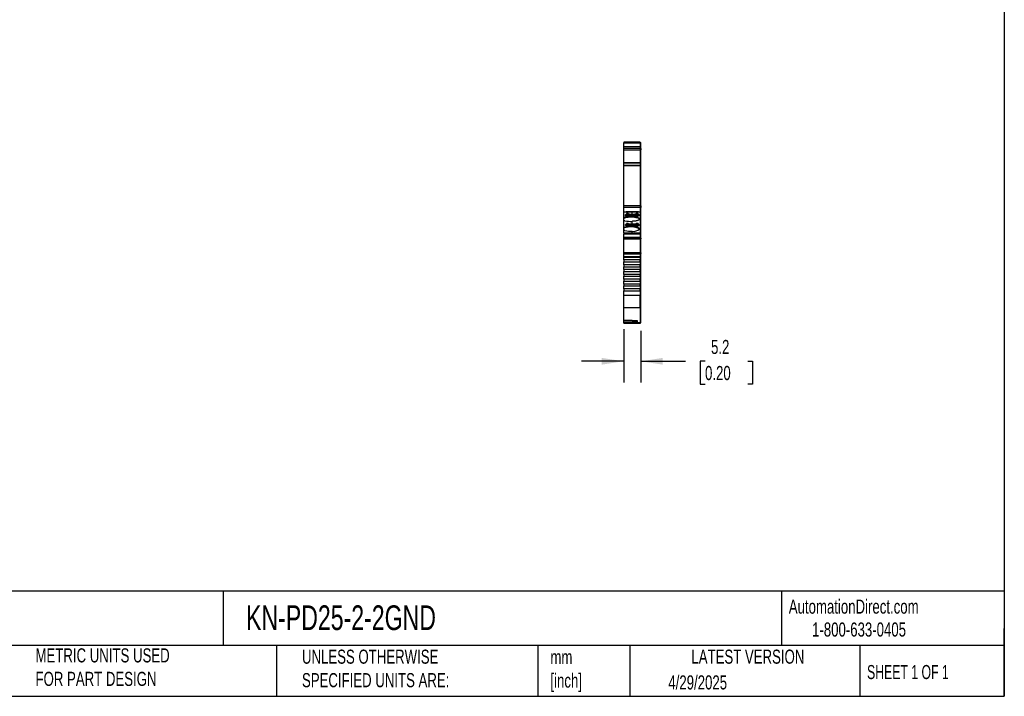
# Model space of a CAD drawing. Header units: millimetres. Extents: x 13 to 546, y 13 to 419.
# Tile 5 of 8: x 250 to 546, y 13 to 216. Entities that reach past the tile are written whole.
import ezdxf

# ---------------------------------------------------------------- set-up
doc = ezdxf.new("R2010")
doc.units = ezdxf.units.MM
doc.header["$LTSCALE"] = 2
doc.linetypes.add('SLD-Solid', pattern=[0])
doc.layers.add('DIMENSIONS', color=140, linetype='SLD-Solid', lineweight=25)
doc.layers.add('TEXT', color=140, linetype='SLD-Solid', lineweight=25)
doc.styles.add('SLDTEXTSTYLE0', font='TXT', dxfattribs={"width": 0.7})
doc.styles.add('SLDTEXTSTYLE1', font='TXT', dxfattribs={"width": 0.65})
doc.dimstyles.new('SLDDIMSTYLE0', dxfattribs={"dimtxt": 4.316016, "dimasz": 6.604, "dimexe": 0, "dimexo": 0.0625, "dimgap": 1.079004, "dimtad": 0, "dimtih": 1, "dimtoh": 1, "dimrnd": 1e-09, "dimzin": 12, "dimdsep": 46, "dimtxsty": 'SLDTEXTSTYLE0', "dimsah": 1, "dimcen": 0.09, "dimadec": 0, "dimazin": 3, "dimtfac": 1, "dimtmove": 0, "dimatfit": 0, "dimfxl": 0, "dimfrac": 2, "dimtolj": 1, "dimtzin": 12, "dimarcsym": 0})

# ---------------------------------------------------------------- blocks, each defined once
blk = doc.blocks.new('_D_3')
at = {"layer": 'DIMENSIONS'}
for p, q in [((431.81, 123), (431.81, 106.97)), ((436.96, 122.43), (436.96, 106.97)), ((431.81, 113.32), (419.11, 113.32)), ((436.96, 113.32), (450.39, 113.32)), ((456.24, 113.32), (454.79, 113.32)), ((454.79, 113.32), (454.79, 106.46)), ((469.07, 113.32), (470.52, 113.32)), ((470.52, 113.32), (470.52, 106.46)), ((454.79, 106.46), (456.24, 106.46)), ((470.52, 106.46), (469.07, 106.46))]:
    blk.add_line(p, q, dxfattribs=at)
for points in [[(431.81, 113.32), (425.21, 114.33), (425.21, 112.3)], [(436.96, 113.32), (443.56, 112.3), (443.56, 114.33)]]:
    blk.add_solid(points, dxfattribs=at)
at = {"layer": 'DIMENSIONS', "char_height": 4.233, "attachment_point": 1, "style": 'SLDTEXTSTYLE0'}
for s, insert in [('5.2', (458.04, 119.74)), ('0.20', (456.24, 111.91))]:
    blk.add_mtext(s, dxfattribs=dict(at, insert=insert))

msp = doc.modelspace()

# ---------------------------------------------------------------- linework, layer by layer
for p, q in [((436.81, 179.111), (431.81, 179.111)), ((431.81, 179.111), (431.81, 178.889)), ((431.81, 179.111), (432.204, 179.111)), ((432.204, 179.111), (431.81, 179.111)), ((431.81, 179.111), (432.204, 179.111)), ((432.204, 179.111), (431.81, 179.111)), ((432.685, 179.111), (431.81, 179.111)), ((431.81, 179.111), (431.81, 179.111)), ((431.81, 178.889), (436.81, 178.889)), ((431.81, 177.763), (431.81, 178.889)), ((436.81, 177.763), (431.81, 177.763)), ((431.81, 177.204), (431.81, 177.763)), ((432.204, 179.111), (432.685, 179.111)), ((432.61, 179.111), (432.31, 179.111)), ((432.31, 179.111), (432.31, 179.111)), ((432.31, 179.111), (432.61, 179.111)), ((432.61, 179.111), (432.31, 179.111)), ((432.31, 179.111), (432.31, 179.111)), ((432.31, 179.111), (432.61, 179.111)), ((432.685, 179.111), (432.61, 179.111)), ((432.61, 179.111), (432.61, 179.111)), ((432.61, 179.111), (432.61, 179.111)), ((432.685, 179.111), (432.61, 179.111)), ((432.61, 179.111), (432.61, 179.111)), ((432.61, 179.111), (432.61, 179.111)), ((432.81, 179.111), (435.96, 179.111)), ((435.96, 179.111), (436.16, 179.111)), ((436.16, 179.111), (436.085, 179.111)), ((436.16, 179.111), (436.085, 179.111)), ((436.085, 179.111), (436.56, 179.111)), ((436.81, 179.111), (436.085, 179.111)), ((436.16, 179.111), (436.16, 179.111)), ((436.16, 179.111), (436.46, 179.111)), ((436.46, 179.111), (436.16, 179.111)), ((436.16, 179.111), (436.16, 179.111)), ((436.16, 179.111), (436.46, 179.111)), ((436.46, 179.111), (436.16, 179.111)), ((436.16, 179.111), (436.16, 179.111)), ((436.46, 179.111), (436.46, 179.111)), ((436.46, 179.111), (436.46, 179.111)), ((436.56, 179.111), (436.56, 179.111)), ((436.56, 179.111), (436.56, 179.111)), ((436.81, 179.111), (436.81, 178.889)), ((436.81, 179.111), (436.81, 179.111)), ((436.81, 179.011), (436.96, 179.011)), ((436.81, 179.011), (436.96, 179.011)), ((436.81, 178.889), (436.81, 177.763)), ((436.81, 178.863), (436.96, 178.863)), ((436.81, 177.806), (436.96, 177.806)), ((436.81, 177.763), (436.81, 177.204)), ((436.96, 178.863), (436.96, 179.011)), ((436.96, 177.806), (436.96, 178.863)), ((436.96, 177.296), (436.96, 177.806)), ((436.81, 177.204), (431.81, 177.204)), ((436.71, 177.189), (431.81, 177.189)), ((431.81, 176.859), (431.81, 177.139)), ((431.81, 176.859), (436.81, 176.859)), ((431.81, 173.003), (431.81, 176.859)), ((436.71, 177.189), (436.71, 177.15)), ((436.81, 177.15), (436.71, 177.15)), ((436.71, 177.15), (436.71, 177.141)), ((436.71, 177.141), (436.81, 177.141)), ((436.81, 177.296), (436.96, 177.296)), ((436.81, 177.246), (436.96, 177.246)), ((436.81, 177.241), (436.96, 177.241)), ((436.81, 177.23), (436.96, 177.23)), ((436.81, 177.146), (436.81, 176.859)), ((436.81, 176.859), (436.81, 173.003)), ((436.96, 176.833), (436.81, 176.833)), ((436.96, 177.285), (436.96, 177.296)), ((436.96, 177.246), (436.96, 177.285)), ((436.96, 177.241), (436.96, 177.246)), ((436.96, 177.23), (436.96, 177.241)), ((436.96, 177.23), (436.96, 176.833)), ((436.96, 172.903), (436.96, 176.833)), ((431.81, 173.003), (436.81, 173.003)), ((431.81, 172.934), (431.81, 173.003)), ((431.81, 172.934), (436.81, 172.934)), ((431.81, 172.16), (431.81, 172.934)), ((436.81, 172.16), (431.81, 172.16)), ((431.81, 172.16), (431.81, 172.082)), ((431.81, 172.082), (436.81, 172.082)), ((431.81, 160.041), (431.81, 172.082)), ((436.81, 173.003), (436.81, 172.934)), ((436.81, 172.934), (436.81, 172.16)), ((436.81, 172.903), (436.96, 172.903)), ((436.81, 172.839), (436.96, 172.839)), ((436.81, 172.16), (436.81, 172.082)), ((436.81, 172.134), (436.96, 172.134)), ((436.81, 172.082), (436.81, 164.411)), ((436.81, 172.082), (436.96, 172.082)), ((436.96, 172.839), (436.96, 172.903)), ((436.96, 172.134), (436.96, 172.839)), ((436.96, 172.082), (436.96, 172.134)), ((436.96, 165.784), (436.96, 172.082)), ((436.96, 165.438), (436.96, 165.784)), ((436.81, 164.411), (436.81, 160.041)), ((436.96, 164.284), (436.96, 165.438)), ((436.96, 163.938), (436.96, 164.284)), ((436.96, 162.784), (436.96, 163.938)), ((436.96, 162.438), (436.96, 162.784)), ((436.81, 160.041), (431.81, 160.041)), ((431.81, 159.585), (431.81, 160.041)), ((436.81, 160.041), (436.81, 159.585)), ((436.81, 160.041), (436.96, 160.041)), ((436.96, 161.284), (436.96, 162.438)), ((436.96, 160.938), (436.96, 161.284)), ((436.96, 160.041), (436.96, 160.938)), ((436.96, 160.041), (436.96, 159.54)), ((431.81, 159.585), (436.81, 159.585)), ((431.81, 158.102), (431.81, 159.585)), ((434.309, 158.102), (431.81, 158.102)), ((431.81, 156.562), (431.81, 158.102)), ((432.31, 157.364), (432.61, 157.364)), ((432.31, 157.016), (432.31, 157.364)), ((432.61, 157.171), (432.31, 157.171)), ((432.61, 157.016), (432.31, 157.016)), ((436.26, 158.24), (432.51, 158.24)), ((432.51, 158.24), (432.51, 158.102)), ((432.61, 157.364), (432.61, 157.636)), ((432.61, 157.171), (432.61, 157.364)), ((432.61, 156.938), (432.61, 157.016)), ((432.685, 157.617), (432.685, 157.369)), ((432.685, 157.369), (432.685, 157.255)), ((432.685, 157.369), (433.798, 157.369)), ((432.685, 157.255), (432.685, 157.148)), ((433.798, 157.255), (432.685, 157.255)), ((433.909, 157.148), (432.685, 157.148)), ((433.798, 157.066), (432.685, 157.066)), ((432.685, 157.066), (432.685, 157.063)), ((432.685, 157.063), (432.685, 156.957)), ((432.685, 157.063), (433.798, 157.063)), ((432.685, 156.957), (432.685, 156.897)), ((432.81, 157.688), (433.01, 157.688)), ((432.81, 157.655), (432.81, 157.688)), ((434.309, 156.886), (432.81, 156.886)), ((432.985, 157.656), (432.835, 157.656)), ((435.935, 156.918), (432.835, 156.918)), ((433.01, 157.655), (433.01, 157.688)), ((433.172, 157.667), (433.172, 157.626)), ((433.798, 157.255), (433.798, 157.369)), ((433.87, 157.058), (433.798, 157.066)), ((433.798, 157.066), (433.798, 157.063)), ((433.909, 157.148), (433.907, 157.222)), ((434.023, 157.158), (434.022, 157.174)), ((434.309, 158.103), (434.311, 158.103)), ((434.309, 158.103), (434.309, 157.508)), ((434.311, 157.508), (434.309, 157.508)), ((434.309, 157.508), (434.309, 157.507)), ((434.309, 156.887), (434.311, 156.887)), ((434.309, 156.887), (434.309, 156.753)), ((434.309, 156.753), (434.309, 156.752)), ((434.311, 157.508), (434.311, 158.103)), ((436.81, 158.102), (434.311, 158.102)), ((434.311, 157.507), (434.311, 157.508)), ((434.311, 156.753), (434.311, 156.887)), ((435.96, 156.886), (434.311, 156.886)), ((434.311, 156.753), (434.311, 156.752)), ((434.748, 157.174), (434.747, 157.158)), ((434.862, 157.148), (434.864, 157.222)), ((436.085, 157.148), (434.862, 157.148)), ((434.972, 157.255), (434.972, 157.369)), ((434.972, 157.369), (436.085, 157.369)), ((436.085, 157.255), (434.972, 157.255)), ((436.085, 157.066), (434.972, 157.066)), ((434.972, 157.066), (434.972, 157.063)), ((436.085, 157.063), (434.972, 157.063)), ((435.598, 157.626), (435.598, 157.667)), ((435.76, 157.688), (435.96, 157.688)), ((435.935, 157.656), (435.785, 157.656)), ((435.935, 156.886), (435.935, 156.918)), ((436.085, 157.369), (436.085, 157.617)), ((436.085, 157.255), (436.085, 157.369)), ((436.085, 157.148), (436.085, 157.255)), ((436.085, 157.063), (436.085, 157.066)), ((436.085, 156.957), (436.085, 157.063)), ((436.085, 156.897), (436.085, 156.957)), ((436.16, 157.636), (436.16, 157.364)), ((436.16, 157.364), (436.46, 157.364)), ((436.16, 157.171), (436.16, 157.364)), ((436.46, 157.171), (436.16, 157.171)), ((436.16, 157.016), (436.16, 156.938)), ((436.46, 157.016), (436.16, 157.016)), ((436.26, 158.102), (436.26, 158.24)), ((436.46, 157.364), (436.46, 157.016)), ((436.81, 159.585), (436.81, 158.102)), ((436.96, 159.54), (436.81, 159.54)), ((436.81, 158.102), (436.81, 151.921)), ((436.81, 157.995), (436.96, 157.995)), ((436.96, 157.995), (436.96, 159.54)), ((436.96, 151.831), (436.96, 157.995)), ((431.81, 156.562), (432.203, 156.562)), ((431.81, 156.318), (431.81, 156.562)), ((432.024, 156.318), (431.81, 156.318)), ((431.81, 155.527), (431.81, 156.318)), ((432.203, 155.527), (431.81, 155.527)), ((431.81, 153.601), (431.81, 155.527)), ((432.31, 154.403), (432.61, 154.403)), ((432.31, 154.056), (432.31, 154.403)), ((432.61, 154.21), (432.31, 154.21)), ((432.61, 154.056), (432.31, 154.056)), ((432.61, 154.403), (432.61, 154.675)), ((432.61, 154.21), (432.61, 154.403)), ((432.61, 153.977), (432.61, 154.056)), ((432.685, 154.656), (432.685, 154.408)), ((432.685, 154.408), (432.685, 154.294)), ((432.685, 154.408), (433.798, 154.408)), ((432.685, 154.294), (432.685, 154.188)), ((433.798, 154.294), (432.685, 154.294)), ((433.909, 154.188), (432.685, 154.188)), ((433.798, 154.105), (432.685, 154.105)), ((432.685, 154.105), (432.685, 154.102)), ((432.685, 154.102), (432.685, 153.996)), ((432.685, 154.102), (433.798, 154.102)), ((432.685, 153.996), (432.685, 153.936)), ((432.81, 154.727), (433.01, 154.727)), ((432.81, 154.694), (432.81, 154.727)), ((434.309, 153.925), (432.81, 153.925)), ((432.985, 154.695), (432.835, 154.695)), ((435.935, 153.957), (432.835, 153.957)), ((433.01, 154.694), (433.01, 154.727)), ((433.172, 154.706), (433.172, 154.665)), ((433.798, 154.294), (433.798, 154.408)), ((433.87, 154.097), (433.798, 154.105)), ((433.798, 154.105), (433.798, 154.102)), ((433.909, 154.188), (433.907, 154.261)), ((434.023, 154.197), (434.022, 154.213)), ((434.309, 155.338), (434.311, 155.338)), ((434.309, 155.338), (434.309, 154.548)), ((434.311, 154.547), (434.309, 154.548)), ((434.309, 154.548), (434.309, 154.547)), ((434.309, 153.926), (434.311, 153.926)), ((434.309, 153.926), (434.309, 153.792)), ((434.309, 153.792), (434.309, 153.791)), ((434.311, 154.547), (434.311, 155.338)), ((434.311, 154.547), (434.311, 154.547)), ((434.311, 153.792), (434.311, 153.926)), ((435.96, 153.925), (434.311, 153.925)), ((434.311, 153.792), (434.311, 153.791)), ((434.748, 154.213), (434.747, 154.197)), ((434.862, 154.188), (434.864, 154.261)), ((436.085, 154.188), (434.862, 154.188)), ((434.972, 154.294), (434.972, 154.408)), ((434.972, 154.408), (436.085, 154.408)), ((436.085, 154.294), (434.972, 154.294)), ((436.085, 154.105), (434.972, 154.105)), ((434.972, 154.105), (434.972, 154.102)), ((436.085, 154.102), (434.972, 154.102)), ((435.598, 154.665), (435.598, 154.706)), ((435.76, 154.727), (435.96, 154.727)), ((435.935, 154.695), (435.785, 154.695)), ((435.935, 153.925), (435.935, 153.957)), ((436.085, 154.408), (436.085, 154.656)), ((436.085, 154.294), (436.085, 154.408)), ((436.085, 154.188), (436.085, 154.294)), ((436.085, 154.102), (436.085, 154.105)), ((436.085, 153.996), (436.085, 154.102)), ((436.085, 153.936), (436.085, 153.996)), ((436.16, 154.675), (436.16, 154.403)), ((436.16, 154.403), (436.46, 154.403)), ((436.16, 154.21), (436.16, 154.403)), ((436.46, 154.21), (436.16, 154.21)), ((436.16, 154.056), (436.16, 153.977)), ((436.46, 154.056), (436.16, 154.056)), ((436.46, 154.403), (436.46, 154.056)), ((436.56, 156.096), (436.56, 155.993)), ((431.81, 153.601), (432.203, 153.601)), ((431.81, 153.357), (431.81, 153.601)), ((432.024, 153.357), (431.81, 153.357)), ((431.81, 152.566), (431.81, 153.357)), ((432.203, 152.566), (431.81, 152.566)), ((431.81, 151.921), (431.81, 152.566)), ((431.81, 151.921), (434.309, 151.921)), ((431.81, 151.921), (431.81, 151.638)), ((431.81, 151.638), (436.81, 151.638)), ((431.81, 150.473), (431.81, 151.638)), ((434.309, 152.377), (434.311, 152.378)), ((434.309, 152.377), (434.309, 151.928)), ((434.309, 151.928), (434.309, 151.921)), ((434.311, 151.928), (434.309, 151.928)), ((434.311, 151.928), (434.311, 152.378)), ((434.311, 151.921), (434.311, 151.928)), ((434.311, 151.921), (436.81, 151.921)), ((436.56, 153.135), (436.56, 153.032)), ((436.81, 151.921), (436.81, 151.638)), ((436.81, 151.831), (436.96, 151.831)), ((436.81, 151.638), (436.81, 150.473)), ((436.81, 151.638), (436.96, 151.638)), ((436.96, 151.638), (436.96, 151.831)), ((436.96, 150.544), (436.96, 151.638)), ((431.81, 150.147), (431.81, 150.473)), ((436.81, 150.473), (431.81, 150.473)), ((436.81, 150.147), (431.81, 150.147)), ((431.81, 150.072), (431.81, 150.147)), ((431.81, 150.072), (436.81, 150.072)), ((431.81, 145.873), (431.81, 150.072)), ((436.81, 150.544), (436.96, 150.544)), ((436.81, 150.473), (436.81, 150.147)), ((436.81, 150.247), (436.96, 150.247)), ((436.81, 150.147), (436.81, 150.072)), ((436.96, 150.072), (436.81, 150.072)), ((436.81, 150.072), (436.81, 145.873)), ((436.96, 150.247), (436.96, 150.544)), ((436.96, 150.247), (436.96, 150.072)), ((436.96, 145.873), (436.96, 150.072)), ((436.81, 145.873), (431.81, 145.873)), ((431.81, 145.851), (431.81, 145.873)), ((436.81, 145.798), (431.81, 145.798)), ((431.81, 145.474), (431.81, 145.798)), ((436.71, 145.798), (431.81, 145.798)), ((431.81, 145.798), (431.81, 145.798)), ((436.81, 145.474), (431.81, 145.474)), ((431.81, 144.673), (431.81, 145.474)), ((436.71, 145.798), (436.71, 145.798)), ((436.81, 145.798), (436.71, 145.798)), ((436.81, 145.873), (436.81, 145.851)), ((436.81, 145.873), (436.96, 145.873)), ((436.81, 145.798), (436.81, 145.474)), ((436.81, 145.798), (436.81, 145.798)), ((436.81, 145.798), (436.81, 145.798)), ((436.81, 145.698), (436.96, 145.698)), ((436.81, 145.698), (436.96, 145.698)), ((436.81, 145.474), (436.81, 144.673)), ((436.81, 145.402), (436.96, 145.402)), ((436.96, 145.873), (436.96, 145.698)), ((436.96, 145.402), (436.96, 145.698)), ((436.96, 145.698), (436.96, 145.698)), ((436.96, 144.673), (436.96, 145.402)), ((436.81, 144.673), (431.81, 144.673)), ((431.81, 144.673), (431.81, 144.595)), ((431.81, 144.595), (436.81, 144.595)), ((431.81, 143.763), (431.81, 144.595)), ((436.81, 143.763), (431.81, 143.763)), ((431.81, 143.763), (431.81, 143.174)), ((431.81, 143.174), (436.81, 143.174)), ((431.81, 142.314), (431.81, 143.174)), ((436.81, 142.314), (431.81, 142.314)), ((431.81, 142.314), (431.81, 141.725)), ((436.81, 144.595), (436.81, 144.673)), ((436.81, 144.673), (436.96, 144.673)), ((436.81, 144.621), (436.96, 144.621)), ((436.81, 144.595), (436.81, 143.763)), ((436.81, 143.174), (436.81, 143.763)), ((436.81, 143.174), (436.81, 142.314)), ((436.81, 141.725), (436.81, 142.314)), ((436.96, 144.621), (436.96, 144.673)), ((436.96, 133.117), (436.96, 144.621)), ((431.81, 141.725), (436.81, 141.725)), ((431.81, 140.866), (431.81, 141.725)), ((436.81, 140.866), (431.81, 140.866)), ((431.81, 140.866), (431.81, 140.276)), ((431.81, 140.276), (436.81, 140.276)), ((431.81, 139.417), (431.81, 140.276)), ((436.81, 139.417), (431.81, 139.417)), ((431.81, 139.417), (431.81, 138.827)), ((436.81, 141.725), (436.81, 140.866)), ((436.81, 140.276), (436.81, 140.866)), ((436.81, 140.276), (436.81, 139.417)), ((436.81, 138.827), (436.81, 139.417)), ((431.81, 138.827), (436.81, 138.827)), ((431.81, 137.968), (431.81, 138.827)), ((436.81, 137.968), (431.81, 137.968)), ((431.81, 137.968), (431.81, 137.378)), ((431.81, 137.378), (436.81, 137.378)), ((431.81, 136.519), (431.81, 137.378)), ((436.81, 136.519), (431.81, 136.519)), ((431.81, 136.519), (431.81, 135.929)), ((436.81, 138.827), (436.81, 137.968)), ((436.81, 137.378), (436.81, 137.968)), ((436.81, 137.378), (436.81, 136.519)), ((436.81, 135.929), (436.81, 136.519)), ((431.81, 135.929), (436.81, 135.929)), ((431.81, 135.07), (431.81, 135.929)), ((436.81, 135.07), (431.81, 135.07)), ((431.81, 135.07), (431.81, 134.48)), ((431.81, 134.48), (436.81, 134.48)), ((431.81, 133.091), (431.81, 134.48)), ((436.81, 133.091), (431.81, 133.091)), ((431.81, 129.44), (431.81, 133.091)), ((436.81, 135.929), (436.81, 135.07)), ((436.81, 134.48), (436.81, 135.07)), ((436.81, 134.48), (436.81, 133.091)), ((436.96, 133.117), (436.81, 133.117)), ((436.81, 129.44), (436.81, 133.091)), ((436.96, 129.539), (436.96, 133.117)), ((431.81, 129.44), (436.81, 129.44)), ((431.81, 125.538), (431.81, 129.44)), ((436.81, 129.539), (436.96, 129.539)), ((436.81, 129.44), (436.81, 124.87)), ((436.96, 124.968), (436.96, 129.539)), ((434.36, 125.538), (431.81, 125.538)), ((431.81, 125.538), (431.81, 125.529)), ((431.81, 125.529), (434.36, 125.529)), ((431.81, 125.067), (431.81, 125.529)), ((431.81, 125.067), (435.96, 125.067)), ((431.81, 125.038), (431.81, 125.067)), ((431.81, 125.038), (435.96, 125.038)), ((431.81, 124.742), (431.81, 125.038)), ((431.81, 124.742), (436.81, 124.742)), ((434.36, 125.479), (434.36, 125.538)), ((435.96, 125.479), (434.36, 125.479)), ((434.36, 125.468), (434.36, 125.479)), ((434.36, 125.468), (435.96, 125.468)), ((434.36, 125.038), (434.36, 124.93)), ((434.36, 124.93), (435.96, 124.93)), ((435.96, 124.87), (435.96, 125.479)), ((436.81, 124.87), (435.96, 124.87)), ((435.96, 124.838), (435.96, 124.87)), ((435.96, 124.838), (436.81, 124.838)), ((436.81, 124.968), (436.96, 124.968)), ((436.81, 124.938), (436.96, 124.938)), ((436.81, 124.87), (436.81, 124.838)), ((436.81, 124.742), (436.81, 124.842)), ((436.81, 124.842), (436.96, 124.842)), ((436.96, 124.938), (436.96, 124.968)), ((436.96, 124.842), (436.96, 124.938))]:
    msp.add_line(p, q)
at = {"flags": 128}
for points in [[(432.204, 179.111), (432.59, 179.111), (433.031, 179.111), (433.509, 179.111), (434.007, 179.111), (434.505, 179.111), (434.984, 179.111), (435.425, 179.111), (435.812, 179.111), (436.13, 179.111), (436.366, 179.111), (436.511, 179.111), (436.56, 179.111)], [(436.56, 179.111), (436.511, 179.111), (436.366, 179.111), (436.13, 179.111), (435.812, 179.111), (435.425, 179.111), (434.984, 179.111), (434.505, 179.111), (434.007, 179.111), (433.509, 179.111), (433.031, 179.111), (432.59, 179.111), (432.204, 179.111)], [(432.685, 179.111), (432.59, 179.111), (432.204, 179.111)], [(432.61, 179.111), (432.614, 179.111), (432.625, 179.111), (432.644, 179.111), (432.669, 179.111), (432.685, 179.111)], [(432.61, 179.111), (432.614, 179.111), (432.625, 179.111), (432.644, 179.111), (432.669, 179.111), (432.699, 179.111), (432.734, 179.111), (432.771, 179.111), (432.81, 179.111)], [(436.085, 179.111), (436.101, 179.111), (436.126, 179.111), (436.145, 179.111), (436.156, 179.111), (436.16, 179.111)], [(436.56, 179.111), (436.511, 179.111), (436.366, 179.111), (436.13, 179.111), (436.085, 179.111)], [(432.685, 157.485), (432.669, 157.481), (432.644, 157.473), (432.625, 157.464), (432.614, 157.454), (432.61, 157.444)], [(434.309, 156.753), (434.309, 156.753), (434.31, 156.753), (434.31, 156.753), (434.31, 156.753), (434.31, 156.753), (434.311, 156.753), (434.311, 156.753), (434.311, 156.753)], [(436.16, 157.444), (436.156, 157.454), (436.145, 157.464), (436.126, 157.473), (436.101, 157.481), (436.085, 157.485)], [(436.56, 155.904), (436.514, 156.028), (436.379, 156.148), (436.159, 156.259), (435.862, 156.358), (435.499, 156.44), (435.082, 156.503), (434.627, 156.545), (434.15, 156.563), (433.668, 156.558), (433.198, 156.53), (432.757, 156.479), (432.361, 156.408), (432.024, 156.318)], [(432.685, 154.524), (432.669, 154.52), (432.644, 154.512), (432.625, 154.503), (432.614, 154.493), (432.61, 154.483)], [(434.309, 153.792), (434.309, 153.792), (434.31, 153.792), (434.31, 153.792), (434.31, 153.792), (434.31, 153.792), (434.311, 153.792), (434.311, 153.792), (434.311, 153.792)], [(436.16, 154.483), (436.156, 154.493), (436.145, 154.503), (436.126, 154.512), (436.101, 154.52), (436.085, 154.524)]]:
    msp.add_lwpolyline(points, dxfattribs=at)
for centre, radius, start, end in [((433.96, 148.849), 7.911, 87.46831, 102.83122), ((432.763, 157.456), 0.237, 78.631, 130.39074), ((432.763, 157.118), 0.237, 229.60928, 281.36905), ((432.8, 157.482), 0.177, 78.63093, 130.39076), ((432.8, 157.092), 0.177, 229.60924, 281.36907), ((432.998, 157.126), 0.53, 73.87702, 91.37567), ((433.024, 157.165), 0.524, 73.53212, 91.45313), ((434.385, 162.149), 4.681, 254.64006, 285.35994), ((434.264, 161.318), 3.811, 253.3583, 270.68513), ((433.297, 157.701), 0.775, 321.78641, 327.82233), ((434.385, 154.995), 2.209, 80.54574, 99.45426), ((434.385, 154.984), 2.204, 80.53651, 99.46349), ((434.465, 161.54), 4.035, 267.81211, 286.30701), ((435.473, 157.701), 0.775, 212.17767, 218.21359), ((435.747, 157.165), 0.524, 88.54677, 106.46809), ((435.772, 157.126), 0.53, 88.62433, 106.12298), ((435.97, 157.482), 0.177, 49.60924, 101.36907), ((435.97, 157.092), 0.177, 258.63093, 310.39076), ((436.007, 157.456), 0.237, 49.60931, 101.36904), ((436.007, 157.118), 0.237, 258.63089, 310.39079), ((433.96, 163.24), 7.911, 257.16883, 272.53165), ((433.96, 145.888), 7.911, 87.46834, 102.83118), ((432.763, 154.495), 0.237, 78.63102, 130.39067), ((432.763, 154.157), 0.237, 229.6093, 281.36906), ((432.8, 154.521), 0.177, 78.63094, 130.3907), ((432.8, 154.131), 0.177, 229.6093, 281.36906), ((432.998, 154.165), 0.53, 73.87705, 91.37567), ((433.024, 154.204), 0.524, 73.53194, 91.45322), ((434.385, 159.188), 4.681, 254.64009, 285.35991), ((434.264, 158.357), 3.811, 253.35834, 270.6851), ((433.297, 154.741), 0.775, 321.78642, 327.82232), ((434.385, 152.034), 2.209, 80.54575, 99.45425), ((434.385, 152.023), 2.204, 80.53653, 99.46347), ((434.465, 158.579), 4.035, 267.8121, 286.30701), ((434.776, 151.198), 2.634, 47.35176, 100.15524), ((435.473, 154.741), 0.775, 212.17768, 218.21358), ((435.747, 154.204), 0.524, 88.54678, 106.46806), ((435.772, 154.165), 0.53, 88.62433, 106.12295), ((435.97, 154.521), 0.177, 49.6093, 101.36906), ((435.97, 154.131), 0.177, 258.63094, 310.3907), ((436.007, 154.495), 0.237, 49.6093, 101.36906), ((436.007, 154.157), 0.237, 258.63094, 310.3907), ((433.888, 148.261), 5.427, 60.57894, 110.08774), ((433.96, 160.28), 7.911, 257.16882, 272.53166), ((434.776, 154.969), 2.634, 259.84477, 312.64824)]:
    msp.add_arc(centre, radius, start, end)
for centre, ratio, start_param, end_param in [((434.01, 154.359), 0.8164964, 0.7876819, 0.8925211), ((434.01, 151.398), 0.8164966, 0.7876816, 0.8925209)]:
    msp.add_ellipse(centre, major_axis=(0, 3.123), ratio=ratio, start_param=start_param, end_param=end_param)
for points, knots in [([(433.798, 157.369), (433.817, 157.374), (433.855, 157.383), (433.918, 157.395), (433.985, 157.405), (434.082, 157.418), (434.216, 157.429), (434.385, 157.433), (434.554, 157.429), (434.712, 157.415), (434.855, 157.396), (434.933, 157.378), (434.972, 157.369)], [0, 0, 0, 0, 0.0602697, 0.1200562, 0.1798933, 0.2403137, 0.3700145, 0.5001284, 0.6298294, 0.7599435, 0.879871, 1, 1, 1, 1]), ([(433.907, 157.222), (433.896, 157.229), (433.876, 157.242), (433.838, 157.253), (433.812, 157.254), (433.798, 157.255)], [0, 0, 0, 0, 0.3172218, 0.6450837, 1, 1, 1, 1]), ([(434.972, 157.063), (434.953, 157.058), (434.915, 157.049), (434.852, 157.037), (434.785, 157.026), (434.688, 157.014), (434.554, 157.003), (434.385, 156.999), (434.216, 157.003), (434.058, 157.016), (433.915, 157.036), (433.837, 157.054), (433.798, 157.063)], [0, 0, 0, 0, 0.06026972, 0.12005615, 0.17989326, 0.24031368, 0.37001455, 0.5001284, 0.62982944, 0.75994348, 0.87987101, 1, 1, 1, 1]), ([(434.35, 157.001), (434.265, 157.003), (434.083, 157.009), (433.941, 157.039), (433.866, 157.055)], [0, 0, 0, 0, 0.4663589, 1, 1, 1, 1]), ([(434.022, 157.174), (434.011, 157.179), (433.989, 157.189), (433.957, 157.202), (433.93, 157.213), (433.913, 157.219), (433.907, 157.222)], [0, 0, 0, 0, 0.3320969, 0.61117, 0.8339341, 1, 1, 1, 1]), ([(434.023, 157.158), (434.011, 157.156), (433.988, 157.152), (433.949, 157.149), (433.922, 157.149), (433.909, 157.148)], [0, 0, 0, 0, 0.3357192, 0.6642808, 1, 1, 1, 1]), ([(434.311, 156.752), (434.361, 156.75), (434.459, 156.747), (434.605, 156.739), (434.749, 156.729), (434.89, 156.716), (435.028, 156.702), (435.262, 156.673), (435.577, 156.622), (435.927, 156.537), (436.213, 156.437), (436.393, 156.338), (436.496, 156.25), (436.55, 156.174), (436.557, 156.122), (436.56, 156.096)], [0, 0, 0, 0, 0.04048901, 0.08070882, 0.12079743, 0.16089422, 0.2011385, 0.24166801, 0.37078729, 0.50005033, 0.62916954, 0.75843254, 0.83910852, 0.91925903, 1, 1, 1, 1]), ([(434.904, 157.055), (434.829, 157.039), (434.687, 157.009), (434.505, 157.003), (434.421, 157.001)], [0, 0, 0, 0, 0.5337657, 1, 1, 1, 1]), ([(434.862, 157.148), (434.848, 157.149), (434.821, 157.149), (434.782, 157.152), (434.759, 157.156), (434.747, 157.158)], [0, 0, 0, 0, 0.3357192, 0.6642808, 1, 1, 1, 1]), ([(434.748, 157.174), (434.753, 157.186), (434.763, 157.209), (434.781, 157.241), (434.799, 157.267), (434.811, 157.282), (434.817, 157.289)], [0, 0, 0, 0, 0.3068807, 0.5758818, 0.8069791, 1, 1, 1, 1]), ([(434.864, 157.222), (434.847, 157.216), (434.806, 157.199), (434.77, 157.184), (434.748, 157.174)], [0, 0, 0, 0, 0.389276, 1, 1, 1, 1]), ([(434.817, 157.289), (434.826, 157.298), (434.847, 157.321), (434.885, 157.345), (434.928, 157.363), (434.957, 157.367), (434.972, 157.369)], [0, 0, 0, 0, 0.2204753, 0.4990753, 0.7481191, 1, 1, 1, 1]), ([(434.972, 157.255), (434.952, 157.254), (434.913, 157.252), (434.879, 157.232), (434.864, 157.222)], [0, 0, 0, 0, 0.5214849, 1, 1, 1, 1]), ([(433.798, 154.408), (433.817, 154.413), (433.855, 154.422), (433.918, 154.434), (433.985, 154.444), (434.082, 154.457), (434.216, 154.468), (434.385, 154.472), (434.554, 154.468), (434.712, 154.455), (434.855, 154.435), (434.933, 154.417), (434.972, 154.408)], [0, 0, 0, 0, 0.0602697, 0.1200562, 0.1798933, 0.2403137, 0.3700145, 0.5001284, 0.6298294, 0.7599435, 0.879871, 1, 1, 1, 1]), ([(433.907, 154.261), (433.896, 154.268), (433.876, 154.281), (433.838, 154.292), (433.812, 154.293), (433.798, 154.294)], [0, 0, 0, 0, 0.3172218, 0.6450837, 1, 1, 1, 1]), ([(434.972, 154.102), (434.953, 154.097), (434.915, 154.088), (434.852, 154.076), (434.785, 154.065), (434.688, 154.053), (434.554, 154.042), (434.385, 154.038), (434.216, 154.042), (434.058, 154.055), (433.915, 154.075), (433.837, 154.093), (433.798, 154.102)], [0, 0, 0, 0, 0.0602697, 0.1200562, 0.1798933, 0.2403137, 0.3700145, 0.5001284, 0.6298294, 0.7599435, 0.879871, 1, 1, 1, 1]), ([(434.35, 154.04), (434.265, 154.043), (434.083, 154.048), (433.941, 154.078), (433.866, 154.094)], [0, 0, 0, 0, 0.4663574, 1, 1, 1, 1]), ([(434.022, 154.213), (434.011, 154.218), (433.989, 154.228), (433.957, 154.241), (433.93, 154.252), (433.913, 154.258), (433.907, 154.261)], [0, 0, 0, 0, 0.3320969, 0.61117, 0.8339341, 1, 1, 1, 1]), ([(434.023, 154.197), (434.011, 154.195), (433.988, 154.191), (433.949, 154.188), (433.922, 154.188), (433.909, 154.188)], [0, 0, 0, 0, 0.3357192, 0.6642808, 1, 1, 1, 1]), ([(436.56, 155.993), (436.559, 155.98), (436.558, 155.954), (436.544, 155.916), (436.523, 155.878), (436.492, 155.84), (436.454, 155.803), (436.372, 155.739), (436.213, 155.652), (435.928, 155.552), (435.577, 155.467), (435.22, 155.409), (434.892, 155.372), (434.606, 155.349), (434.41, 155.341), (434.311, 155.337)], [0, 0, 0, 0, 0.040489, 0.0807088, 0.1207974, 0.1608942, 0.2011385, 0.241668, 0.3707873, 0.5000503, 0.6291695, 0.7584325, 0.8391085, 0.919259, 1, 1, 1, 1]), ([(434.904, 154.094), (434.829, 154.078), (434.687, 154.048), (434.505, 154.043), (434.421, 154.04)], [0, 0, 0, 0, 0.5337672, 1, 1, 1, 1]), ([(434.862, 154.188), (434.848, 154.188), (434.821, 154.188), (434.782, 154.191), (434.759, 154.195), (434.747, 154.197)], [0, 0, 0, 0, 0.3357192, 0.6642808, 1, 1, 1, 1]), ([(434.748, 154.213), (434.753, 154.225), (434.763, 154.248), (434.781, 154.28), (434.799, 154.306), (434.811, 154.321), (434.817, 154.328)], [0, 0, 0, 0, 0.3068807, 0.5758818, 0.8069791, 1, 1, 1, 1]), ([(434.864, 154.261), (434.847, 154.255), (434.806, 154.238), (434.77, 154.223), (434.748, 154.213)], [0, 0, 0, 0, 0.389276, 1, 1, 1, 1]), ([(434.817, 154.328), (434.826, 154.338), (434.847, 154.36), (434.885, 154.384), (434.928, 154.402), (434.957, 154.406), (434.972, 154.408)], [0, 0, 0, 0, 0.2204753, 0.4990753, 0.7481191, 1, 1, 1, 1]), ([(434.972, 154.294), (434.952, 154.293), (434.913, 154.291), (434.879, 154.271), (434.864, 154.261)], [0, 0, 0, 0, 0.5214849, 1, 1, 1, 1])]:
    msp.add_open_spline(points, degree=3, knots=knots)
for points in [[(433.954, 157.289), (433.912, 157.339), (433.855, 157.364), (433.798, 157.369)], [(433.798, 157.063), (433.827, 157.065), (433.855, 157.063), (433.881, 157.055)], [(434.022, 157.174), (434.007, 157.212), (433.984, 157.252), (433.954, 157.289)], [(434.889, 157.055), (434.915, 157.063), (434.944, 157.065), (434.972, 157.063)], [(433.954, 154.328), (433.912, 154.378), (433.855, 154.403), (433.798, 154.408)], [(433.798, 154.102), (433.827, 154.104), (433.855, 154.102), (433.881, 154.094)], [(434.022, 154.213), (434.007, 154.251), (433.984, 154.291), (433.954, 154.328)], [(434.889, 154.094), (434.915, 154.102), (434.944, 154.104), (434.972, 154.102)]]:
    msp.add_open_spline(points, degree=3)
at = {"layer": 'TEXT'}
for p, q in [((546.1, 419.1), (546.1, 12.7)), ((546.1, 44.252), (12.7, 44.252)), ((311.518, 44.252), (311.518, 27.94)), ((479.151, 44.252), (479.151, 27.94)), ((546.1, 12.7), (546.1, 33.02)), ((546.1, 27.94), (12.7, 27.94)), ((327.56, 27.94), (327.56, 12.7)), ((406.049, 27.94), (406.049, 12.7)), ((433.624, 27.94), (433.624, 12.7)), ((502.697, 27.94), (502.697, 12.7)), ((12.7, 12.7), (546.1, 12.7))]:
    msp.add_line(p, q, dxfattribs=at)

# ---------------------------------------------------------------- texts
for s, insert, char_height, attachment_point, style in [('AutomationDirect.com', (481.39, 41.753), 4.23333, 1, 'SLDTEXTSTYLE0'), ('KN-PD25-2-2GND', (318.415, 40.013), 7.40833, 1, 'SLDTEXTSTYLE0'), ('1-800-633-0405', (488.383, 34.874), 4.23333, 1, 'SLDTEXTSTYLE0'), ('METRIC UNITS USED ^JFOR PART DESIGN', (255.209, 27.112), 4.23333, 1, 'SLDTEXTSTYLE0'), ('UNLESS OTHERWISE ^JSPECIFIED UNITS ARE:', (335.216, 26.721), 4.23333, 1, 'SLDTEXTSTYLE0'), ('LATEST VERSION', (469.104, 26.728), 4.23333, 2, 'SLDTEXTSTYLE0'), ('mm^J[inch]', (409.814, 26.594), 4.2333, 1, 'SLDTEXTSTYLE0'), ('SHEET 1 OF 1', (504.883, 22.103), 4.23333, 1, 'SLDTEXTSTYLE1'), ('4/29/2025', (445.226, 18.994), 4.2333, 1, 'SLDTEXTSTYLE0')]:
    msp.add_mtext(s, dxfattribs=dict(at, insert=insert, char_height=char_height, attachment_point=attachment_point, style=style))

# ---------------------------------------------------------------- dimensions: what is measured, and where the dimension line sits
at = {"layer": 'DIMENSIONS'}
dim = msp.add_linear_dim(base=(436.96, 113.315), p1=(431.81, 125.538), p2=(436.96, 124.968), angle=0, dimstyle='SLDDIMSTYLE0', dxfattribs=at)
dim.commit()
dim.dimension.update_dxf_attribs({"geometry": '_D_3', "text_midpoint": (462.653, 113.315), "dimtype": 160})

doc.saveas('drawing.dxf')
